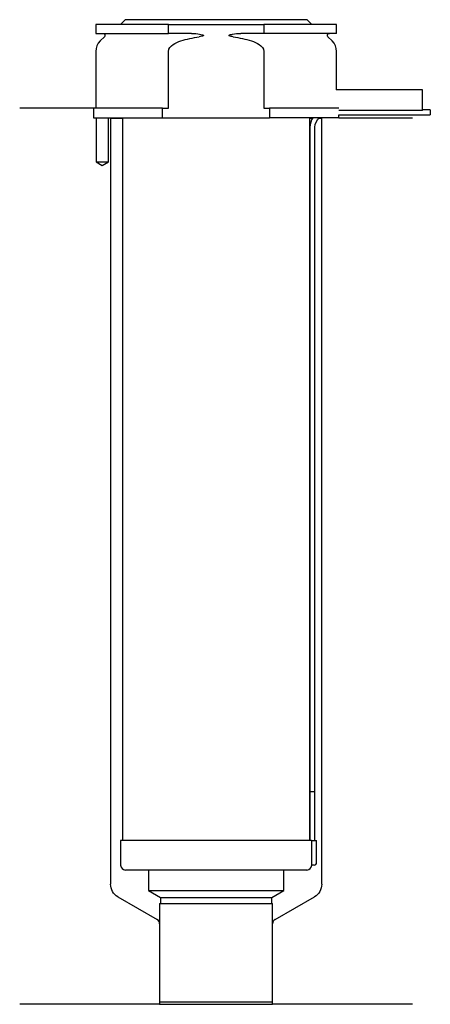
# Model space of a CAD drawing. Header units: inches. Extents: x 18 to 101, y 84 to 284.
import ezdxf

# ---------------------------------------------------------------- set-up
doc = ezdxf.new("R2010")
doc.units = ezdxf.units.IN
for name, color, linetype in [('201', 7, 'Continuous'), ('30', 7, 'Continuous'), ('32', 7, 'Continuous')]:
    doc.layers.add(name, color=color, linetype=linetype)

msp = doc.modelspace()

# ---------------------------------------------------------------- linework, layer by layer
at = {"layer": '201', "color": 113}
for p, q in [((32.53, 266.31), (17.53, 266.31)), ((32.53, 266.31), (32.53, 264.31)), ((33.08, 264.31), (33.08, 255.31)), ((35.58, 255.31), (35.58, 264.31)), ((35.93, 264.31), (36.03, 264.21)), ((36.03, 264.21), (36.03, 108.14)), ((36.03, 264.21), (38.48, 264.21)), ((76.58, 264.21), (77.12, 264.21)), ((78.39, 264.21), (79.03, 264.21)), ((79.03, 264.21), (79.13, 264.31)), ((79.03, 108.14), (79.03, 264.21)), ((82.53, 264.31), (97.53, 264.31)), ((33.08, 255.31), (34.33, 254.59)), ((34.33, 254.59), (35.58, 255.31)), ((37.53, 105.54), (45.52, 100.93)), ((69.53, 100.93), (77.53, 105.54)), ((46.02, 100.06), (46.02, 83.64)), ((69.03, 83.64), (69.03, 100.06)), ((46.02, 83.64), (17.53, 83.64)), ((46.02, 83.64), (69.03, 83.64)), ((97.53, 83.64), (69.03, 83.64))]:
    msp.add_line(p, q, dxfattribs=at)
at = {"layer": '201', "color": 113, "extrusion": (0, 0, -1)}
for centre, start, end in [((-39.03, 108.14), 300, 360), ((-76.03, 108.14), 180, 240)]:
    msp.add_arc(centre, 3, start, end, dxfattribs=at)
at = {"layer": '201', "color": 113}
for centre, start, end in [((45.02, 100.06), 0, 60), ((70.03, 100.06), 120, 180)]:
    msp.add_arc(centre, 1, start, end, dxfattribs=at)
at = {"layer": '30', "color": 113}
for p, q in [((33.03, 283.31), (33.03, 281.51)), ((47.83, 283.31), (33.03, 283.31)), ((39.03, 284.31), (38.03, 283.31)), ((76.03, 284.31), (39.03, 284.31)), ((47.83, 281.51), (47.83, 283.31)), ((47.83, 283.31), (67.22, 283.31)), ((67.22, 283.31), (67.22, 281.51)), ((82.03, 283.31), (67.22, 283.31)), ((77.03, 283.31), (76.03, 284.31)), ((82.03, 281.51), (82.03, 283.31)), ((33.03, 281.51), (47.83, 281.51)), ((52.52, 281.51), (47.83, 281.51)), ((67.22, 281.51), (62.53, 281.51)), ((82.03, 281.51), (67.22, 281.51)), ((34.76, 280.83), (33.9, 279.98)), ((81.15, 279.98), (80.29, 280.83)), ((33.03, 277.85), (33.03, 266.31)), ((47.83, 266.31), (47.83, 277.85)), ((67.22, 277.85), (67.22, 266.31)), ((82.03, 270.01), (82.03, 277.85)), ((46.63, 266.31), (32.53, 266.31)), ((32.53, 266.31), (32.53, 264.31)), ((46.63, 266.31), (47.83, 266.31)), ((46.63, 264.31), (46.63, 266.31)), ((67.22, 266.31), (68.42, 266.31)), ((68.42, 266.31), (68.42, 264.31)), ((82.49, 266.31), (68.42, 266.31)), ((82.53, 264.91), (101.13, 264.91)), ((82.53, 264.31), (82.53, 264.91)), ((101.13, 265.91), (99.53, 265.91)), ((101.13, 265.91), (101.13, 264.91)), ((32.53, 264.31), (46.63, 264.31)), ((33.08, 264.31), (33.08, 255.31)), ((35.58, 255.31), (35.58, 264.31)), ((38.48, 264.31), (38.48, 117.01)), ((46.63, 264.31), (68.42, 264.31)), ((82.53, 264.31), (68.42, 264.31)), ((76.58, 117.01), (76.58, 264.31)), ((76.63, 262.41), (76.63, 127.01)), ((77.63, 127.01), (77.63, 262.41)), ((33.08, 255.31), (35.58, 255.31)), ((76.63, 127.01), (77.63, 127.01)), ((76.63, 127.01), (76.63, 117.01)), ((76.63, 127.01), (77.63, 127.01)), ((77.63, 117.01), (77.63, 127.01)), ((38.08, 117.01), (38.08, 112.01)), ((76.96, 117.01), (38.08, 117.01)), ((76.96, 117.01), (76.96, 112.51)), ((76.96, 117.01), (77.98, 117.01)), ((77.98, 112.51), (77.98, 117.01)), ((75.98, 111.01), (39.08, 111.01)), ((43.78, 111.01), (43.78, 106.82)), ((71.28, 106.82), (71.28, 111.01)), ((77.48, 112.01), (76.97, 112.01)), ((43.78, 106.82), (71.28, 106.82)), ((43.78, 106.82), (46.22, 105.41)), ((68.83, 105.41), (71.28, 106.82)), ((46.22, 105.41), (46.22, 104.21)), ((46.22, 105.41), (68.83, 105.41)), ((68.83, 104.21), (68.83, 105.41)), ((46.02, 104.21), (69.03, 104.21)), ((46.02, 104.21), (46.02, 84.11)), ((69.03, 84.11), (69.03, 104.21)), ((46.02, 84.11), (69.03, 84.11))]:
    msp.add_line(p, q, dxfattribs=at)
at = {"layer": '30', "color": 113, "extrusion": (0, 0, -1)}
for centre, radius, start, end in [((-34.48, 281.11), 0.4, 90, 225), ((-80.58, 281.11), 0.4, -45, 90), ((-80.13, 262.41), 2.5, 0, 49.4634)]:
    msp.add_arc(centre, radius, start, end, dxfattribs=at)
at = {"layer": '30', "color": 113}
for centre, radius, start, end in [((36.03, 277.85), 3, 135, 180), ((79.03, 277.85), 3, 0, 45), ((80.13, 262.41), 3.5, 147.1205, 180), ((77.48, 112.51), 0.5, -90, 0), ((39.08, 112.01), 1, 180, 270), ((75.98, 112.01), 1, -90, 0)]:
    msp.add_arc(centre, radius, start, end, dxfattribs=at)
for points, knots in [([(52.52, 281.51), (52.56, 281.51), (52.61, 281.51), (53.15, 281.5), (53.65, 281.46), (54.14, 281.38), (54.34, 281.35), (54.53, 281.31), (54.75, 281.24), (54.78, 281.23), (54.82, 281.21), (54.84, 281.2), (54.87, 281.18), (54.89, 281.17), (54.91, 281.15), (54.91, 281.15), (54.92, 281.14), (54.92, 281.13), (54.92, 281.12), (54.92, 281.11), (54.92, 281.1), (54.92, 281.1), (54.91, 281.08), (54.91, 281.08), (54.89, 281.05), (54.87, 281.04), (54.78, 280.99), (54.7, 280.97), (54.43, 280.89), (54.24, 280.86), (54.05, 280.83)], [0, 0, 0, 0, 0.037532, 0.037532, 0.479326, 0.479326, 0.479326, 0.652283, 0.652283, 0.67679, 0.67679, 0.692908, 0.692908, 0.709848, 0.709848, 0.715998, 0.715998, 0.722254, 0.722254, 0.726798, 0.726798, 0.731321, 0.731321, 0.738696, 0.738696, 0.757525, 0.757525, 0.830443, 0.830443, 1, 1, 1, 1]), ([(61, 280.83), (60.72, 280.87), (60.41, 280.88), (60.12, 281.09), (60.15, 281.17), (60.28, 281.24), (60.35, 281.26), (60.56, 281.32), (60.7, 281.34), (61.4, 281.47), (61.96, 281.51), (62.53, 281.51)], [0, 0, 0, 0, 0.25, 0.25, 0.3125, 0.3125, 0.375, 0.375, 0.5, 0.5, 1, 1, 1, 1]), ([(47.83, 277.85), (47.83, 278.44), (48.27, 278.93), (49.23, 279.59), (49.78, 279.81), (50.33, 279.98)], [0, 0, 0, 0, 0.5, 0.5, 1, 1, 1, 1]), ([(64.72, 279.98), (65.27, 279.81), (65.82, 279.59), (66.77, 278.94), (67.22, 278.44), (67.22, 277.85)], [0, 0, 0, 0, 0.5, 0.5, 1, 1, 1, 1]), ([(76.96, 112.51), (76.96, 112.46), (76.96, 112.4), (76.96, 112.3), (76.96, 112.25), (76.96, 112.16), (76.96, 112.12), (76.97, 112.06), (76.97, 112.04), (76.97, 112.03), (76.97, 112.02), (76.97, 112.01)], [0, 0, 0, 0, 0.207769, 0.207769, 0.415759, 0.415759, 0.624157, 0.624157, 0.834463, 0.834463, 1, 1, 1, 1])]:
    msp.add_open_spline(points, degree=3, knots=knots, dxfattribs=at)
for points in [[(50.33, 279.98), (51.55, 280.35), (52.79, 280.64), (54.05, 280.83)], [(61, 280.83), (62.25, 280.64), (63.49, 280.35), (64.72, 279.98)]]:
    msp.add_open_spline(points, degree=3, dxfattribs=at)
at = {"layer": '32', "color": 113}
for p, q in [((99.53, 270.01), (81.99, 270.01)), ((99.53, 265.81), (99.53, 270.01)), ((99.53, 265.81), (82.49, 265.81))]:
    msp.add_line(p, q, dxfattribs=at)

doc.saveas('drawing.dxf')
